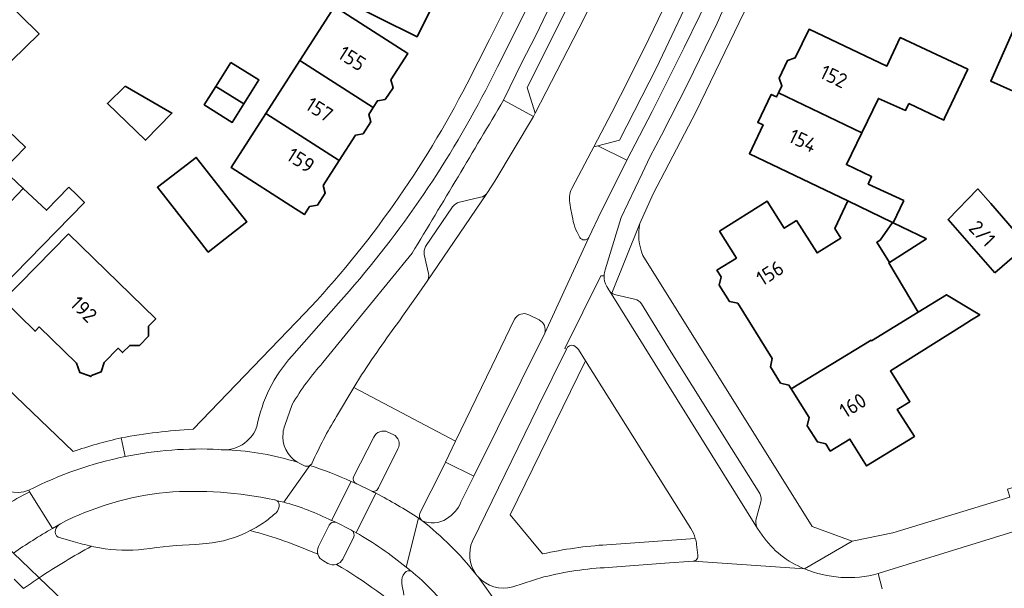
# Model space of a CAD drawing. Extents: x 152761 to 155748, y 459947 to 462743.
# Tile 234 of 256: x 155238 to 155329, y 461883 to 461936. Entities that reach past the tile are written whole.
import ezdxf
from ezdxf.enums import TextEntityAlignment as Align

# ---------------------------------------------------------------- set-up
doc = ezdxf.new("R2010")
doc.units = 0
doc.header["$LTSCALE"] = 0.75
for name, color, linetype, lineweight in [('B-RO-KW-KUNSTWERK-GV', 251, 'CONTINUOUS', 18), ('B-RO-OG-BEBOUWING-GV', 6, 'CONTINUOUS', 35), ('B-RO-OG-BEBOUWING-T18', 1, 'CONTINUOUS', 18), ('B-RO-OG-TERREIN_CULTUURSCHEIDING-GV', 251, 'CONTINUOUS', 18), ('B-RO-VH-VERHARDING_ASFALT-GV', 251, 'CONTINUOUS', 18), ('B-RO-VH-VERHARDING_BETON-GV', 251, 'CONTINUOUS', 18), ('B-RO-VH-VERHARDING_BETONSTRAATSTEEN-GV', 251, 'CONTINUOUS', 18), ('B-RO-VH-VERHARDING_TEGEL-GV', 251, 'CONTINUOUS', 18)]:
    doc.layers.add(name, color=color, linetype=linetype, lineweight=lineweight)
doc.styles.add('NLCS-ISO-M200-T18', font='NLCS-ISO.ttf', dxfattribs={"height": 0.36})

msp = doc.modelspace()

# ---------------------------------------------------------------- linework, layer by layer
at = {"layer": 'B-RO-KW-KUNSTWERK-GV', "flags": 128}
msp.add_lwpolyline([(155247.615, 461876.968), (155247.204, 461877.362), (155239.969, 461884.303), (155239.076, 461885.16), (155237.601, 461886.575), (155234.615, 461889.441), (155229.631, 461894.222), (155228.934, 461894.891), (155223.924, 461899.698), (155218.41, 461904.988), (155215.059, 461908.213)], dxfattribs=at)
at = {"layer": 'B-RO-OG-BEBOUWING-GV', "flags": 128}
for points in [[(155268.053, 461938.591), (155267.606, 461937.697), (155274.764, 461934.113), (155276.058, 461936.698), (155276.75, 461936.902), (155277.338, 461938.082), (155277.085, 461938.75), (155277.412, 461939.403), (155270.254, 461942.987)], [(155333.454, 461938.216), (155331.581, 461939.061), (155327.594, 461930.019), (155334.657, 461926.867), (155338.627, 461935.814)], [(155234.489, 461935.989), (155234.676, 461935.816), (155232.811, 461933.897), (155236.135, 461930.667), (155239.973, 461934.383), (155236.353, 461937.929)], [(155263.987, 461931.919), (155270.725, 461927.597), (155271.123, 461928.218), (155271.819, 461928.335), (155272.556, 461929.422), (155272.351, 461930.131), (155273.916, 461932.571), (155267.178, 461936.893), (155266.638, 461936.052)], [(155320.045, 461927.96), (155323.258, 461926.443), (155323.337, 461926.61), (155324.275, 461928.597), (155325.467, 461931.122), (155320.165, 461933.607), (155319.259, 461934.032), (155318.029, 461931.408), (155310.861, 461934.805), (155309.591, 461932.158), (155308.868, 461931.909), (155308.095, 461930.312), (155308.365, 461929.601), (155308.047, 461928.939), (155315.706, 461925.254), (155317.247, 461928.435), (155319.751, 461927.331)], [(155257.632, 461931.754), (155256.24, 461929.543), (155258.817, 461927.921), (155260.209, 461930.133)], [(155270.725, 461927.597), (155263.987, 461931.919), (155260.855, 461927.037), (155267.593, 461922.715), (155269.091, 461925.049), (155269.802, 461925.179), (155270.521, 461926.277), (155270.32, 461926.966)], [(155247.878, 461929.575), (155246.256, 461927.953), (155249.755, 461924.588), (155252.202, 461927.088)], [(155258.817, 461927.921), (155256.24, 461929.543), (155255.175, 461927.851), (155257.752, 461926.229)], [(155319.592, 461919.041), (155316.301, 461920.541), (155316.611, 461921.243), (155314.294, 461922.339), (155315.706, 461925.254), (155308.047, 461928.939), (155307.868, 461928.565), (155307.378, 461928.8), (155306.139, 461926.224), (155306.631, 461925.988), (155305.362, 461923.342), (155314.434, 461918.99), (155318.534, 461917.022), (155318.607, 461916.987)], [(155263.56, 461918.281), (155264.402, 461917.741), (155264.876, 461918.479), (155265.597, 461918.613), (155266.314, 461919.72), (155266.125, 461920.427), (155267.593, 461922.715), (155260.855, 461927.037), (155257.664, 461922.063)], [(155230.343, 461911.581), (155238.515, 461920.144), (155236.692, 461921.868), (155238.712, 461923.939), (155237.157, 461925.456), (155226.979, 461914.792)], [(155254.919, 461915.067), (155255.536, 461914.28), (155259.09, 461917.065), (155258.473, 461917.852), (155254.44, 461922.999), (155250.857, 461920.25)], [(155242.702, 461920.255), (155240.637, 461918.138), (155238.515, 461920.144), (155230.343, 461911.581), (155233.791, 461908.291), (155244.141, 461918.844), (155243.427, 461919.544)], [(155327.953, 461912.363), (155330.912, 461914.939), (155327.584, 461918.754), (155326.404, 461920.107), (155323.665, 461917.275)], [(155316.565, 461906.185), (155316.601, 461906.128), (155320.918, 461908.77), (155318.202, 461913.293), (155318.273, 461913.339), (155317.083, 461915.187), (155317.405, 461915.382), (155318.534, 461917.022), (155314.434, 461918.99), (155313.228, 461916.448), (155313.785, 461915.574), (155311.597, 461914.203), (155309.699, 461917.192), (155308.573, 461916.478), (155307.016, 461918.963), (155302.614, 461916.205), (155304.163, 461913.733), (155302.379, 461912.615), (155302.761, 461912.005), (155302.589, 461911.244), (155303.523, 461909.753), (155304.286, 461909.571), (155307.474, 461904.481), (155307.302, 461903.721), (155308.236, 461902.229), (155308.999, 461902.047), (155309.211, 461901.709)], [(155321.661, 461915.522), (155318.607, 461916.987), (155318.534, 461917.022), (155317.405, 461915.382), (155317.083, 461915.187), (155318.273, 461913.339)], [(155242.665, 461915.97), (155236.679, 461909.857), (155239.596, 461906.997), (155239.982, 461907.393), (155243.405, 461904.066), (155243.713, 461903.199), (155244.594, 461902.91), (155244.697, 461902.81), (155244.796, 461902.912), (155245.684, 461903.249), (155245.973, 461904.118), (155247.252, 461905.43), (155247.652, 461905.039), (155248.306, 461905.702), (155249.215, 461905.703), (155250.05, 461906.555), (155250.044, 461907.466), (155250.705, 461908.137)], [(155325.802, 461908.038), (155326.569, 461908.52), (155325.662, 461909.067), (155323.516, 461910.359), (155320.918, 461908.77), (155316.601, 461906.128), (155316.565, 461906.185), (155309.211, 461901.709), (155310.872, 461899.058), (155310.699, 461898.298), (155311.633, 461896.806), (155312.396, 461896.625), (155312.807, 461895.969), (155314.618, 461897.081), (155316.153, 461894.605), (155320.565, 461897.318), (155318.965, 461899.783), (155320.146, 461900.505), (155318.35, 461903.355), (155324.953, 461907.504)]]:
    msp.add_lwpolyline(points, close=True, dxfattribs=at)
at = {"layer": 'B-RO-OG-TERREIN_CULTUURSCHEIDING-GV', "flags": 128}
for points in [[(155294.76, 461945.58), (155296.171, 461948.677), (155295.489, 461948.988), (155294.426, 461952.378), (155292.609, 461948.828), (155291.745, 461947.016), (155290.904, 461945.193), (155289.201, 461941.645), (155287.446, 461937.898), (155285.669, 461934.161), (155284.448, 461931.791), (155282.726, 461928.27), (155285.482, 461926.773), (155285.64, 461927.06), (155284.89, 461929.45), (155288.63, 461936.82), (155292.39, 461944.69)], [(155302.241, 461939.041), (155300.768, 461939.619), (155296.799, 461931.256), (155293.39, 461924.6), (155291.404, 461924.082), (155294.077, 461922.736), (155296.42, 461927.23), (155299.36, 461933.121)]]:
    msp.add_lwpolyline(points, close=True, dxfattribs=at)
for points in [[(155283.736, 461908.105), (155281.646, 461903.791), (155278.313, 461896.867), (155277.387, 461894.941), (155279.986, 461893.651)], [(155286.021, 461908.04), (155285.067, 461908.516)], [(155279.986, 461893.651), (155286.517, 461906.815)], [(155290.287, 461904.29), (155283.349, 461890.109), (155286.331, 461886.496)], [(155299.96, 461888.854), (155290.287, 461904.29)], [(155241.708, 461888.05), (155243.112, 461887.646)], [(155254.372, 461887.361), (155255.361, 461887.457)], [(155292.254, 461887.348), (155300.387, 461887.926)]]:
    msp.add_lwpolyline(points, dxfattribs=at)
at = {"layer": 'B-RO-OG-TERREIN_CULTUURSCHEIDING-GV'}
for points in [[(155285.067, 461908.516, 0.40191), (155283.736, 461908.105)], [(155286.517, 461906.815, 0.365602), (155286.021, 461908.04)], [(155251.652, 461892.171, 0.092324), (155241.923, 461889.287)], [(155261.627, 461891.491, 0.068973), (155251.652, 461892.171)], [(155261.881, 461891.39, 0.137907), (155261.627, 461891.491)], [(155261.803, 461890.298, 0.162676), (155262.079, 461890.913)], [(155262.079, 461890.913, 0.271823), (155261.881, 461891.39)], [(155260.806, 461889.496, 0.028318), (155261.803, 461890.298)], [(155241.923, 461889.287, 0.172363), (155241.468, 461888.71)], [(155259.411, 461888.645, 0.036524), (155260.806, 461889.496)], [(155300.387, 461887.926, 0.071859), (155299.96, 461888.854)], [(155241.468, 461888.71, 0.329685), (155241.708, 461888.05)], [(155255.361, 461887.457, 0.094906), (155259.411, 461888.645)], [(155243.112, 461887.646, 0.02009), (155244.807, 461887.208)], [(155244.807, 461887.208, 0.008046), (155245.548, 461887.06)], [(155245.548, 461887.06, 0.070567), (155249.615, 461886.931)], [(155249.615, 461886.931, -0.02902), (155254.372, 461887.361)], [(155286.331, 461886.496, -0.040201), (155292.254, 461887.348)], [(155273.644, 461884.768, 0.23444), (155273.367, 461883.824)], [(155274.223, 461884.909, 0.34391), (155273.644, 461884.768)], [(155274.378, 461884.799, 0.102146), (155274.223, 461884.909)], [(155278.482, 461880.395, 0.058292), (155274.378, 461884.799)], [(155273.367, 461883.824, 0.015816), (155273.563, 461882.698)]]:
    msp.add_lwpolyline(points, format="xyb", dxfattribs=at)
at = {"layer": 'B-RO-VH-VERHARDING_ASFALT-GV', "flags": 128}
for points in [[(155321.239, 461982.374), (155317.973, 461974.349), (155313.93, 461965.44), (155311.157, 461958.938), (155309.55, 461955.284), (155308.345, 461952.49), (155304.656, 461944.347), (155302.241, 461939.041), (155299.36, 461933.121), (155296.42, 461927.23), (155294.077, 461922.736), (155293.883, 461922.363), (155291.715, 461918.014), (155290.592, 461915.621), (155286.517, 461906.815), (155279.986, 461893.651), (155278.803, 461891.268)], [(155289.008, 461920.148), (155290.793, 461923.527), (155291.054, 461923.991), (155292.701, 461927.131), (155294.31, 461930.278), (155296.11, 461933.909), (155297.839, 461937.491), (155302.03, 461946.549), (155305.43, 461954.025), (155307.39, 461958.389), (155309.755, 461963.727), (155312.199, 461969.331), (155314.177, 461973.927), (155314.621, 461974.873), (155315.036, 461975.834), (155315.67, 461977.291), (155316.167, 461978.46), (155310.314, 461980.887), (155307.239, 461973.469), (155301.65, 461960.7), (155301.108, 461959.51), (155296.171, 461948.677)], [(155282.726, 461928.27), (155284.448, 461931.791), (155285.669, 461934.161), (155287.446, 461937.898), (155289.201, 461941.645), (155290.904, 461945.193), (155291.745, 461947.016), (155292.609, 461948.828), (155294.426, 461952.378), (155292.79, 461953.394)], [(155296.171, 461948.677), (155294.76, 461945.58), (155290.146, 461935.829), (155285.64, 461927.06), (155285.482, 461926.773), (155281.921, 461920.814), (155281.262, 461919.781)], [(155292.081, 461912.658), (155293.57, 461917.476), (155295.495, 461921.521), (155296.228, 461923.071), (155297.274, 461925.048), (155299.66, 461929.749), (155302.4, 461935.365)], [(155282.175, 461931.34), (155281.088, 461929.2)], [(155281.199, 461919.689), (155275.707, 461911.595), (155274.715, 461910.198), (155273.44, 461908.393)], [(155289.051, 461917.61), (155288.888, 461918.354), (155288.867, 461918.614)], [(155286.517, 461906.815), (155290.592, 461915.621)], [(155266.103, 461904.115), (155274.305, 461914.183)], [(155279.87, 461887.688), (155285.886, 461900.004), (155288.517, 461905.339), (155288.374, 461905.404), (155291.687, 461912.102), (155291.981, 461912.104)], [(155291.981, 461912.104), (155291.687, 461912.102), (155288.374, 461905.404), (155288.517, 461905.339)], [(155292.415, 461910.802), (155292.226, 461911.129)], [(155306.542, 461888.242), (155306.109, 461888.842), (155292.47, 461910.714)], [(155267.524, 461909.573), (155263.228, 461904.713)], [(155269.658, 461902.992), (155268.953, 461901.818), (155278.313, 461896.867), (155281.646, 461903.791), (155283.736, 461908.105)], [(155285.067, 461908.516), (155286.021, 461908.04)], [(155289.644, 461905.309), (155290.287, 461904.29), (155299.96, 461888.854)], [(155275.025, 461890.247), (155277.102, 461894.363), (155277.387, 461894.941), (155278.313, 461896.867), (155268.953, 461901.818), (155267.346, 461899.14)], [(155310.815, 461875.391), (155311.565, 461873.036), (155325.918, 461877.603), (155334.914, 461880.426), (155351.282, 461885.636), (155369.788, 461891.517), (155372.78, 461892.473), (155370.125, 461901.089), (155367.422, 461900.264), (155348.689, 461894.497), (155332.985, 461889.587), (155318.209, 461885.003), (155317.222, 461884.69), (155317.603, 461883.28)], [(155262.606, 461898.329), (155263.278, 461900.272)], [(155260.028, 461898.245), (155259.846, 461897.83)], [(155268.954, 461893.657), (155270.792, 461897.242)], [(155272.082, 461897.723), (155272.569, 461897.49)], [(155273.003, 461896.169), (155271.213, 461892.572)], [(155261.881, 461891.39), (155262.494, 461891.267), (155264.905, 461894.646)], [(155264.905, 461894.646), (155262.494, 461891.267)], [(155264.468, 461894.589), (155263.969, 461894.832), (155263.752, 461894.937)], [(155266.904, 461889.582), (155268.711, 461893.174)], [(155269.153, 461892.971), (155268.711, 461893.174), (155266.904, 461889.582), (155267.274, 461889.411), (155268.725, 461888.692)], [(155268.711, 461893.174), (155269.153, 461892.971)], [(155270.547, 461892.303), (155269.21, 461892.945)], [(155239.027, 461892.363), (155239.089, 461892.226), (155239.097, 461892.21), (155241.204, 461888.854), (155241.923, 461889.287)], [(155241.204, 461888.854), (155239.097, 461892.21)], [(155268.725, 461888.692), (155269.147, 461888.457), (155270.971, 461892.089)], [(155270.971, 461892.089), (155269.147, 461888.457)], [(155262.494, 461891.267), (155261.881, 461891.39)], [(155274.91, 461889.79), (155273.774, 461885.284)], [(155273.774, 461885.284), (155274.91, 461889.79)], [(155274.91, 461889.79), (155275.204, 461889.593)], [(155275.217, 461889.584), (155275.204, 461889.593), (155274.91, 461889.79)], [(155241.923, 461889.287), (155241.204, 461888.854)], [(155265.687, 461887.183), (155265.945, 461887.664), (155266.683, 461889.143)], [(155267.274, 461889.411), (155266.904, 461889.582)], [(155243.112, 461887.646), (155241.708, 461888.05)], [(155268.915, 461887.996), (155268.146, 461886.468), (155267.92, 461886.019)], [(155269.147, 461888.457), (155268.725, 461888.692)], [(155255.361, 461887.457), (155254.372, 461887.361)], [(155300.502, 461887.382), (155300.618, 461886.391)], [(155266.565, 461885.632), (155266.138, 461885.867)], [(155310.437, 461885.141), (155300.188, 461885.825), (155297.572, 461885.647), (155292.367, 461885.257)], [(155300.188, 461885.825), (155310.437, 461885.141)], [(155283.882, 461879.472), (155280.381, 461884.403)], [(155280.381, 461884.403), (155283.882, 461879.472), (155283.767, 461879.866)], [(155286.449, 461884.378), (155283.575, 461883.478)], [(155317.603, 461883.28), (155317.222, 461884.69)], [(155238.546, 461883.322), (155237.67, 461884.178)]]:
    msp.add_lwpolyline(points, dxfattribs=at)
at = {"layer": 'B-RO-VH-VERHARDING_ASFALT-GV'}
for points in [[(155286.38, 461939.69, 0.002775), (155282.175, 461931.34)], [(155302.4, 461935.365, -0.029024), (155303.68, 461938.05)], [(155281.088, 461929.2, -0.062994), (155267.524, 461909.573)], [(155274.305, 461914.183, 0.002926), (155282.726, 461928.27)], [(155281.262, 461919.781, -0.032333), (155281.199, 461919.689)], [(155288.867, 461918.614, -0.17802), (155289.008, 461920.148)], [(155289.749, 461915.645, -0.102999), (155289.051, 461917.61)], [(155290.592, 461915.621, -0.526637), (155289.749, 461915.645)], [(155291.981, 461912.104, -0.075944), (155292.081, 461912.658)], [(155292.226, 461911.129, -0.136308), (155291.981, 461912.104)], [(155292.47, 461910.714, -0.034729), (155292.415, 461910.802)], [(155273.44, 461908.393, 0.011021), (155269.658, 461902.992)], [(155283.736, 461908.105, -0.40191), (155285.067, 461908.516)], [(155286.021, 461908.04, -0.365602), (155286.517, 461906.815)], [(155288.517, 461905.339, -0.412278), (155289.2, 461905.683)], [(155289.2, 461905.683, -0.09792), (155289.644, 461905.309)], [(155263.228, 461904.713, 0.136961), (155260.028, 461898.245)], [(155263.278, 461900.272, -0.051623), (155266.103, 461904.115)], [(155267.346, 461899.14, 0.031122), (155265.105, 461894.879)], [(155262.427, 461897.654, -0.085137), (155262.606, 461898.329)], [(155259.303, 461897.098, -0.189247), (155257.323, 461896.091)], [(155259.846, 461897.83, -0.080754), (155259.303, 461897.098)], [(155263.752, 461894.937, -0.291906), (155262.427, 461897.654)], [(155270.792, 461897.242, -0.422173), (155272.082, 461897.723)], [(155272.569, 461897.49, -0.437346), (155273.003, 461896.169)], [(155256.528, 461896.119, 0.062782), (155247.878, 461895.464)], [(155257.323, 461896.091, -0.065461), (155256.528, 461896.119)], [(155247.878, 461895.464, 0.067917), (155239.027, 461892.363)], [(155257.323, 461896.091, -0.063456), (155263.752, 461894.937)], [(155263.752, 461894.937, 0.063456), (155257.323, 461896.091)], [(155264.905, 461894.646, -0.221486), (155264.468, 461894.589)], [(155265.105, 461894.879, -0.149777), (155264.905, 461894.646)], [(155264.905, 461894.646, -0.027604), (155268.711, 461893.174)], [(155268.711, 461893.174, 0.027604), (155264.905, 461894.646)], [(155269.153, 461892.971, -0.415189), (155268.954, 461893.657)], [(155269.21, 461892.945, -0.035669), (155269.153, 461892.971)], [(155271.213, 461892.572, -0.422184), (155270.547, 461892.303)], [(155239.097, 461892.21, 0.044505), (155234.615, 461889.441)], [(155241.923, 461889.287, -0.092324), (155251.652, 461892.171)], [(155251.652, 461892.171, -0.068973), (155261.627, 461891.491)], [(155270.547, 461892.303, -0.003759), (155270.971, 461892.089)], [(155270.971, 461892.089, 0.003759), (155270.547, 461892.303)], [(155270.971, 461892.089, -0.02787), (155274.91, 461889.79)], [(155274.91, 461889.79, 0.02787), (155270.971, 461892.089)], [(155261.627, 461891.491, -0.137907), (155261.881, 461891.39)], [(155262.079, 461890.913, -0.162676), (155261.803, 461890.298)], [(155261.881, 461891.39, -0.271823), (155262.079, 461890.913)], [(155262.494, 461891.267, -0.04576), (155266.904, 461889.582)], [(155266.904, 461889.582, 0.04576), (155262.494, 461891.267)], [(155278.803, 461891.268, -0.157532), (155277.488, 461889.739)], [(155261.803, 461890.298, -0.028318), (155260.806, 461889.496)], [(155275.204, 461889.593, -0.362048), (155275.025, 461890.247)], [(155237.601, 461886.575, -0.021418), (155241.204, 461888.854)], [(155241.204, 461888.854, 0.021418), (155237.601, 461886.575)], [(155241.468, 461888.71, -0.172363), (155241.923, 461889.287)], [(155260.806, 461889.496, -0.036524), (155259.411, 461888.645)], [(155266.683, 461889.143, -0.375845), (155267.274, 461889.411)], [(155277.488, 461889.739, -0.266454), (155275.217, 461889.584)], [(155280.185, 461884.651, 0.056661), (155275.217, 461889.584)], [(155275.217, 461889.584, -0.056661), (155280.185, 461884.651)], [(155299.96, 461888.854, -0.071859), (155300.387, 461887.926)], [(155241.708, 461888.05, -0.329685), (155241.468, 461888.71)], [(155259.411, 461888.645, -0.094906), (155255.361, 461887.457)], [(155265.633, 461886.467, 0.041164), (155259.411, 461888.645)], [(155259.411, 461888.645, -0.041164), (155265.633, 461886.467)], [(155268.725, 461888.692, -0.399465), (155268.915, 461887.996)], [(155269.147, 461888.457, -0.043018), (155273.774, 461885.284)], [(155273.774, 461885.284, 0.043018), (155269.147, 461888.457)], [(155310.437, 461885.141, -0.154365), (155306.542, 461888.242)], [(155239.969, 461884.303, -0.02416), (155244.807, 461887.208)], [(155244.807, 461887.208, 0.02416), (155239.969, 461884.303)], [(155244.807, 461887.208, -0.02009), (155243.112, 461887.646)], [(155245.548, 461887.06, -0.008046), (155244.807, 461887.208)], [(155249.615, 461886.931, -0.070567), (155245.548, 461887.06)], [(155254.372, 461887.361, 0.02902), (155249.615, 461886.931)], [(155265.633, 461886.467, -0.18714), (155265.687, 461887.183)], [(155280.185, 461884.651, -0.264396), (155279.87, 461887.688)], [(155300.387, 461887.926, -0.041959), (155300.502, 461887.382)], [(155266.138, 461885.867, -0.207341), (155265.633, 461886.467)], [(155300.618, 461886.391, -0.433872), (155300.188, 461885.825)], [(155267.334, 461885.539, -0.206727), (155266.565, 461885.632)], [(155267.92, 461886.019, -0.200817), (155267.334, 461885.539)], [(155274.497, 461880.252, 0.055736), (155267.334, 461885.539)], [(155267.334, 461885.539, -0.055736), (155274.497, 461880.252)], [(155273.774, 461885.284, -0.005032), (155274.223, 461884.909)], [(155274.223, 461884.909, 0.005032), (155273.774, 461885.284)], [(155292.367, 461885.257, 0.050183), (155286.449, 461884.378)], [(155273.367, 461883.824, -0.23444), (155273.644, 461884.768)], [(155273.644, 461884.768, -0.34391), (155274.223, 461884.909)], [(155274.223, 461884.909, -0.102146), (155274.378, 461884.799)], [(155274.378, 461884.799, -0.058292), (155278.482, 461880.395)], [(155280.381, 461884.403, -0.026662), (155280.185, 461884.651)], [(155283.575, 461883.478, -0.291516), (155280.381, 461884.403)], [(155317.222, 461884.69, -0.16757), (155310.437, 461885.141)], [(155238.546, 461883.322, -0.007539), (155239.969, 461884.303)], [(155239.969, 461884.303, 0.007539), (155238.546, 461883.322)], [(155273.563, 461882.698, -0.015816), (155273.367, 461883.824)]]:
    msp.add_lwpolyline(points, format="xyb", dxfattribs=at)
at = {"layer": 'B-RO-VH-VERHARDING_BETON-GV', "flags": 128}
for points in [[(155247.615, 461876.968), (155247.204, 461877.362), (155239.969, 461884.303), (155239.076, 461885.16), (155237.601, 461886.575), (155234.615, 461889.441), (155229.631, 461894.222), (155228.934, 461894.891), (155223.924, 461899.698), (155218.41, 461904.988), (155215.059, 461908.213)], [(155237.67, 461884.178), (155238.546, 461883.322)]]:
    msp.add_lwpolyline(points, dxfattribs=at)
at = {"layer": 'B-RO-VH-VERHARDING_BETONSTRAATSTEEN-GV', "flags": 128}
msp.add_lwpolyline([(155294.76, 461945.58), (155292.39, 461944.69), (155288.63, 461936.82), (155284.89, 461929.45), (155285.64, 461927.06), (155290.146, 461935.829)], close=True, dxfattribs=at)
for points in [[(155297.839, 461937.491), (155296.11, 461933.909), (155294.31, 461930.278), (155292.701, 461927.131), (155291.054, 461923.991), (155291.404, 461924.082), (155293.39, 461924.6), (155296.799, 461931.256), (155300.768, 461939.619)], [(155275.707, 461911.595), (155281.199, 461919.689)], [(155280.616, 461919.335), (155278.673, 461918.892)], [(155278.036, 461918.462), (155275.541, 461914.794)], [(155275.423, 461914.058), (155275.812, 461912.316)], [(155292.47, 461910.714), (155306.109, 461888.842)], [(155294.791, 461909.958), (155293.056, 461910.356)], [(155306.312, 461892.049), (155303.711, 461896.206), (155298.174, 461905.076), (155295.429, 461909.509)], [(155239.097, 461892.21), (155239.089, 461892.226), (155239.027, 461892.363)], [(155305.967, 461889.604), (155306.423, 461891.29)], [(155266.683, 461889.143), (155265.945, 461887.664), (155265.687, 461887.183)], [(155268.725, 461888.692), (155267.274, 461889.411)], [(155267.92, 461886.019), (155268.146, 461886.468), (155268.915, 461887.996)], [(155266.138, 461885.867), (155266.565, 461885.632)]]:
    msp.add_lwpolyline(points, dxfattribs=at)
at = {"layer": 'B-RO-VH-VERHARDING_BETONSTRAATSTEEN-GV'}
for points in [[(155281.199, 461919.689, -0.186331), (155280.616, 461919.335)], [(155278.673, 461918.892, 0.153006), (155278.036, 461918.462)], [(155275.541, 461914.794, 0.160131), (155275.423, 461914.058)], [(155275.812, 461912.316, -0.204199), (155275.707, 461911.595)], [(155292.698, 461910.492, -0.088873), (155292.47, 461910.714)], [(155293.056, 461910.356, -0.110624), (155292.698, 461910.492)], [(155295.429, 461909.509, 0.24572), (155294.791, 461909.958)], [(155239.027, 461892.363, -0.335268), (155235.587, 461893.314)], [(155234.615, 461889.441, -0.044505), (155239.097, 461892.21)], [(155306.423, 461891.29, 0.201699), (155306.312, 461892.049)], [(155267.274, 461889.411, 0.375845), (155266.683, 461889.143)], [(155306.109, 461888.842, -0.165477), (155305.967, 461889.604)], [(155268.915, 461887.996, 0.399465), (155268.725, 461888.692)], [(155265.687, 461887.183, 0.18714), (155265.633, 461886.467)], [(155265.633, 461886.467, 0.207341), (155266.138, 461885.867)], [(155266.565, 461885.632, 0.206727), (155267.334, 461885.539)], [(155267.334, 461885.539, 0.200817), (155267.92, 461886.019)]]:
    msp.add_lwpolyline(points, format="xyb", dxfattribs=at)
at = {"layer": 'B-RO-VH-VERHARDING_TEGEL-GV', "flags": 128}
for points in [[(155243.096, 461895.921), (155237.073, 461901.728), (155232.058, 461906.634), (155222.184, 461916.13), (155214.152, 461923.829), (155213.446, 461924.505), (155213.325, 461924.621), (155213.404, 461924.703), (155209.076, 461928.851), (155194.344, 461942.971), (155194.205, 461942.827), (155182.41, 461954.206), (155182.534, 461954.336), (155165, 461971.151), (155164.917, 461971.065), (155163.32, 461972.599), (155162.508, 461973.381), (155153.156, 461982.376), (155149.857, 461985.553), (155145.322, 461989.922), (155145.419, 461990.023), (155142.033, 461993.182), (155138.815, 461996.376), (155137.727, 461997.517)], [(155286.38, 461939.69), (155288.137, 461943.32), (155292.79, 461953.394), (155291.125, 461954.137), (155288.865, 461949.11), (155287.07, 461945.44), (155284.975, 461940.954), (155281.423, 461933.846), (155279.343, 461929.756)], [(155292.698, 461910.492), (155295.27, 461916.918), (155296.52, 461919.64), (155300.47, 461927.24), (155305.32, 461937.25)], [(155302.4, 461935.365), (155299.66, 461929.749), (155297.274, 461925.048), (155296.228, 461923.071), (155295.495, 461921.521), (155293.57, 461917.476), (155292.081, 461912.658)], [(155281.088, 461929.2), (155282.175, 461931.34)], [(155281.262, 461919.781), (155281.921, 461920.814), (155285.482, 461926.773), (155282.726, 461928.27)], [(155290.592, 461915.621), (155291.715, 461918.014), (155293.883, 461922.363), (155294.077, 461922.736), (155291.404, 461924.082), (155291.054, 461923.991), (155290.793, 461923.527), (155289.008, 461920.148)], [(155278.673, 461918.892), (155280.616, 461919.335)], [(155275.541, 461914.794), (155278.036, 461918.462)], [(155288.867, 461918.614), (155288.888, 461918.354), (155289.051, 461917.61)], [(155295.27, 461916.918), (155292.698, 461910.492)], [(155274.305, 461914.183), (155266.103, 461904.115)], [(155275.812, 461912.316), (155275.423, 461914.058)], [(155310.437, 461885.141), (155314.822, 461887.684), (155311.15, 461889.04), (155295.56, 461913.96)], [(155273.44, 461908.393), (155274.715, 461910.198), (155275.707, 461911.595)], [(155292.226, 461911.129), (155292.415, 461910.802)], [(155293.056, 461910.356), (155294.791, 461909.958)], [(155317.222, 461884.69), (155318.209, 461885.003), (155332.985, 461889.587), (155348.689, 461894.497), (155367.422, 461900.264), (155370.125, 461901.089), (155371.509, 461901.509), (155397.264, 461909.435), (155398.605, 461909.865)], [(155263.228, 461904.713), (155267.524, 461909.573)], [(155295.429, 461909.509), (155298.174, 461905.076), (155303.711, 461896.206), (155306.312, 461892.049)], [(155264.438, 461908.651), (155254.143, 461897.985)], [(155288.517, 461905.339), (155285.886, 461900.004), (155279.87, 461887.688)], [(155286.331, 461886.496), (155283.349, 461890.109), (155290.287, 461904.29), (155289.644, 461905.309)], [(155267.346, 461899.14), (155268.953, 461901.818), (155269.658, 461902.992)], [(155361.769, 461901.798), (155360.919, 461901.527), (155359.5, 461901.075), (155359.096, 461900.946), (155348.394, 461897.656), (155347.578, 461897.397), (155346.149, 461896.943), (155345.702, 461896.801), (155340.539, 461895.197), (155340.461, 461895.162), (155336.704, 461894.001), (155336.55, 461893.953), (155334.786, 461893.456), (155334.791, 461893.435), (155330.698, 461892.305), (155330.515, 461892.887), (155329.134, 461892.465), (155329.341, 461891.721), (155318.575, 461888.456), (155314.822, 461887.684), (155310.437, 461885.141)], [(155263.278, 461900.272), (155262.606, 461898.329)], [(155259.846, 461897.83), (155260.028, 461898.245)], [(155247.878, 461895.464), (155247.526, 461897.191)], [(155247.526, 461897.191), (155247.878, 461895.464)], [(155270.792, 461897.242), (155268.954, 461893.657)], [(155272.569, 461897.49), (155272.082, 461897.723)], [(155271.213, 461892.572), (155273.003, 461896.169)], [(155263.752, 461894.937), (155263.969, 461894.832), (155264.468, 461894.589)], [(155278.803, 461891.268), (155279.986, 461893.651), (155277.387, 461894.941), (155277.102, 461894.363), (155275.025, 461890.247)], [(155269.21, 461892.945), (155270.547, 461892.303)], [(155306.423, 461891.29), (155305.967, 461889.604)], [(155275.204, 461889.593), (155275.217, 461889.584)], [(155306.109, 461888.842), (155306.542, 461888.242)], [(155300.387, 461887.926), (155292.254, 461887.348)], [(155300.618, 461886.391), (155300.502, 461887.382)], [(155292.367, 461885.257), (155297.572, 461885.647), (155300.188, 461885.825)], [(155283.575, 461883.478), (155286.449, 461884.378)]]:
    msp.add_lwpolyline(points, dxfattribs=at)
at = {"layer": 'B-RO-VH-VERHARDING_TEGEL-GV'}
for points in [[(155282.175, 461931.34, -0.002775), (155286.38, 461939.69)], [(155303.68, 461938.05, 0.029024), (155302.4, 461935.365)], [(155279.343, 461929.756, -0.070431), (155264.438, 461908.651)], [(155267.524, 461909.573, 0.062994), (155281.088, 461929.2)], [(155282.726, 461928.27, -0.002926), (155274.305, 461914.183)], [(155280.616, 461919.335, 0.186331), (155281.199, 461919.689)], [(155281.199, 461919.689, 0.032333), (155281.262, 461919.781)], [(155289.008, 461920.148, 0.17802), (155288.867, 461918.614)], [(155278.036, 461918.462, -0.153006), (155278.673, 461918.892)], [(155289.051, 461917.61, 0.102999), (155289.749, 461915.645)], [(155295.56, 461913.96, -0.146033), (155295.27, 461916.918)], [(155289.749, 461915.645, 0.526637), (155290.592, 461915.621)], [(155275.423, 461914.058, -0.160131), (155275.541, 461914.794)], [(155292.081, 461912.658, 0.075944), (155291.981, 461912.104)], [(155275.707, 461911.595, 0.204199), (155275.812, 461912.316)], [(155291.981, 461912.104, 0.136308), (155292.226, 461911.129)], [(155292.415, 461910.802, 0.034729), (155292.47, 461910.714)], [(155292.47, 461910.714, 0.088873), (155292.698, 461910.492)], [(155292.698, 461910.492, 0.110624), (155293.056, 461910.356)], [(155294.791, 461909.958, -0.24572), (155295.429, 461909.509)], [(155269.658, 461902.992, -0.011021), (155273.44, 461908.393)], [(155289.2, 461905.683, 0.412278), (155288.517, 461905.339)], [(155289.644, 461905.309, 0.09792), (155289.2, 461905.683)], [(155260.028, 461898.245, -0.136961), (155263.228, 461904.713)], [(155266.103, 461904.115, 0.051623), (155263.278, 461900.272)], [(155265.105, 461894.879, -0.031122), (155267.346, 461899.14)], [(155254.143, 461897.985, 0.029611), (155247.526, 461897.191)], [(155262.606, 461898.329, 0.085137), (155262.427, 461897.654)], [(155247.526, 461897.191, 0.025276), (155243.096, 461895.921)], [(155257.323, 461896.091, 0.189247), (155259.303, 461897.098)], [(155259.303, 461897.098, 0.080754), (155259.846, 461897.83)], [(155262.427, 461897.654, 0.291906), (155263.752, 461894.937)], [(155272.082, 461897.723, 0.422173), (155270.792, 461897.242)], [(155273.003, 461896.169, 0.437346), (155272.569, 461897.49)], [(155247.878, 461895.464, -0.062782), (155256.528, 461896.119)], [(155256.528, 461896.119, 0.065461), (155257.323, 461896.091)], [(155239.027, 461892.363, -0.067917), (155247.878, 461895.464)], [(155264.468, 461894.589, 0.221486), (155264.905, 461894.646)], [(155264.905, 461894.646, 0.149777), (155265.105, 461894.879)], [(155268.954, 461893.657, 0.415189), (155269.153, 461892.971)], [(155235.587, 461893.314, 0.335268), (155239.027, 461892.363)], [(155269.153, 461892.971, 0.035669), (155269.21, 461892.945)], [(155270.547, 461892.303, 0.422184), (155271.213, 461892.572)], [(155306.312, 461892.049, -0.201699), (155306.423, 461891.29)], [(155277.488, 461889.739, 0.157532), (155278.803, 461891.268)], [(155275.025, 461890.247, 0.362048), (155275.204, 461889.593)], [(155275.217, 461889.584, 0.266454), (155277.488, 461889.739)], [(155305.967, 461889.604, 0.165477), (155306.109, 461888.842)], [(155306.542, 461888.242, 0.154365), (155310.437, 461885.141)], [(155279.87, 461887.688, 0.264396), (155280.185, 461884.651)], [(155292.254, 461887.348, 0.040201), (155286.331, 461886.496)], [(155300.502, 461887.382, 0.041959), (155300.387, 461887.926)], [(155300.188, 461885.825, 0.433872), (155300.618, 461886.391)], [(155286.449, 461884.378, -0.050183), (155292.367, 461885.257)], [(155280.185, 461884.651, 0.026662), (155280.381, 461884.403)], [(155280.381, 461884.403, 0.291516), (155283.575, 461883.478)], [(155310.437, 461885.141, 0.16757), (155317.222, 461884.69)]]:
    msp.add_lwpolyline(points, format="xyb", dxfattribs=at)

# ---------------------------------------------------------------- texts
at = {"layer": 'B-RO-OG-BEBOUWING-T18', "style": 'NLCS-ISO-M200-T18'}
for s, rotation, p in [('155', 327.5, (155268.779, 461932.109)), ('152', 334.3, (155313.13, 461930.449)), ('157', 327.5, (155265.777, 461927.405)), ('154', 334.3, (155310.29, 461924.542)), ('159', 327.6, (155264.056, 461922.736)), ('2/1', 314, (155326.802, 461915.993)), ('156', 32.1, (155307.261, 461912.357)), ('192', 315.9, (155244.078, 461909.018)), ('160', 32.1, (155314.894, 461900.172))]:
    msp.add_text(s, height=1.35, rotation=rotation, dxfattribs=at).set_placement(p, align=Align.MIDDLE)

doc.saveas('drawing.dxf')
